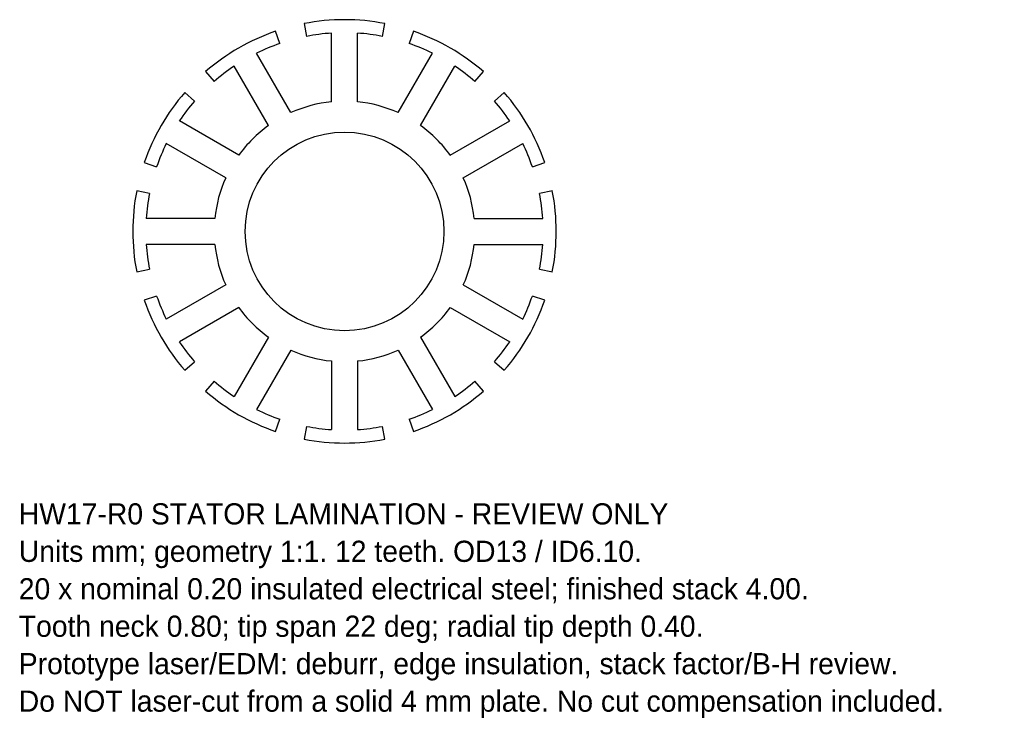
# Model space of a CAD drawing. Header units: millimetres. Extents: x -10 to 20.3, y -15 to 6.5.
import ezdxf

# ---------------------------------------------------------------- set-up
doc = ezdxf.new("R2010")
doc.units = ezdxf.units.MM
doc.layers.add('CUT_PROFILE', color=7, linetype='Continuous')
doc.layers.add('NOTES', color=2, linetype='Continuous')

msp = doc.modelspace()

# ---------------------------------------------------------------- linework, layer by layer
at = {"layer": 'CUT_PROFILE'}
for p, q in [((-1.24, 6.381), (-1.164, 5.988)), ((1.164, 5.988), (1.24, 6.381)), ((-1.986, 5.768), (-2.116, 6.146)), ((-0.4, 3.98), (-0.4, 6.087)), ((0.4, 3.98), (0.4, 6.087)), ((2.116, 6.146), (1.986, 5.768)), ((-1.644, 3.647), (-2.697, 5.471)), ((1.644, 3.647), (2.697, 5.471)), ((-4.264, 4.906), (-4.002, 4.604)), ((-2.336, 3.247), (-3.39, 5.071)), ((2.336, 3.247), (3.39, 5.071)), ((4.002, 4.604), (4.264, 4.906)), ((-4.604, 4.002), (-4.906, 4.264)), ((4.906, 4.264), (4.604, 4.002)), ((-3.247, 2.336), (-5.071, 3.39)), ((3.247, 2.336), (5.071, 3.39)), ((-3.647, 1.644), (-5.471, 2.697)), ((3.647, 1.644), (5.471, 2.697)), ((-6.146, 2.116), (-5.768, 1.986)), ((5.768, 1.986), (6.146, 2.116)), ((-5.988, 1.164), (-6.381, 1.24)), ((6.381, 1.24), (5.988, 1.164)), ((-3.98, 0.4), (-6.087, 0.4)), ((3.98, 0.4), (6.087, 0.4)), ((-3.98, -0.4), (-6.087, -0.4)), ((3.98, -0.4), (6.087, -0.4)), ((-6.381, -1.24), (-5.988, -1.164)), ((5.988, -1.164), (6.381, -1.24)), ((-3.647, -1.644), (-5.471, -2.697)), ((3.647, -1.644), (5.471, -2.697)), ((-5.768, -1.986), (-6.146, -2.116)), ((6.146, -2.116), (5.768, -1.986)), ((-3.247, -2.336), (-5.071, -3.39)), ((3.247, -2.336), (5.071, -3.39)), ((-2.336, -3.247), (-3.39, -5.071)), ((2.336, -3.247), (3.39, -5.071)), ((-1.644, -3.647), (-2.697, -5.471)), ((1.644, -3.647), (2.697, -5.471)), ((-4.906, -4.264), (-4.604, -4.002)), ((-0.4, -3.98), (-0.4, -6.087)), ((0.4, -3.98), (0.4, -6.087)), ((4.604, -4.002), (4.906, -4.264)), ((-4.002, -4.604), (-4.264, -4.906)), ((4.264, -4.906), (4.002, -4.604)), ((-2.116, -6.146), (-1.986, -5.768)), ((-1.164, -5.988), (-1.24, -6.381)), ((1.24, -6.381), (1.164, -5.988)), ((1.986, -5.768), (2.116, -6.146))]:
    msp.add_line(p, q, dxfattribs=at)
msp.add_circle((0, 0), 3.05, dxfattribs=at)
for radius, start, end in [(6.5, 90, 101), (6.5, 79, 90), (6.5, 109, 120), (6.1, 93.7598, 101), (6.1, 79, 86.2402), (6.5, 60, 71), (6.1, 109, 116.2402), (6.1, 63.7598, 71), (6.5, 120, 131), (6.5, 49, 60), (6.1, 123.7598, 131), (6.1, 49, 56.2402), (6.5, 139, 150), (6.5, 30, 41), (6.1, 139, 146.2402), (4, 95.7392, 114.2608), (4, 65.7392, 84.2608), (6.1, 33.7598, 41), (6.5, 150, 161), (4, 125.7392, 144.2608), (4, 35.7392, 54.2608), (6.5, 19, 30), (6.1, 153.7598, 161), (6.1, 19, 26.2402), (4, 155.7392, 174.2608), (4, 5.7392, 24.2608), (6.5, 169, 180), (6.5, 0, 11), (6.1, 169, 176.2402), (6.1, 3.7598, 11), (6.5, 180, -169), (6.5, -11, 0), (6.1, -176.2402, -169), (4, -174.2608, -155.7392), (4, -24.2608, -5.7392), (6.1, -11, -3.7598), (6.1, -161, -153.7598), (6.1, -26.2402, -19), (6.5, -161, -150), (4, -144.2608, -125.7392), (4, -54.2608, -35.7392), (6.5, -30, -19), (6.5, -150, -139), (6.5, -41, -30), (6.1, -146.2402, -139), (6.1, -41, -33.7598), (4, -114.2608, -95.7392), (4, -84.2608, -65.7392), (6.1, -131, -123.7598), (6.1, -56.2402, -49), (6.5, -131, -120), (6.5, -60, -49), (6.5, -120, -109), (6.1, -116.2402, -109), (6.1, -71, -63.7598), (6.5, -71, -60), (6.1, -101, -93.7598), (6.1, -86.2402, -79), (6.5, -101, -90), (6.5, -90, -79)]:
    msp.add_arc((0, 0), radius, start, end, dxfattribs=at)

# ---------------------------------------------------------------- texts
at = {"layer": 'NOTES'}
for s, p in [('HW17-R0 STATOR LAMINATION - REVIEW ONLY', (-10, -9)), ('Units mm; geometry 1:1. 12 teeth. OD13 / ID6.10.', (-10, -10.15)), ('20 x nominal 0.20 insulated electrical steel; finished stack 4.00.', (-10, -11.3)), ('Tooth neck 0.80; tip span 22 deg; radial tip depth 0.40.', (-10, -12.45)), ('Prototype laser/EDM: deburr, edge insulation, stack factor/B-H review.', (-10, -13.6)), ('Do NOT laser-cut from a solid 4 mm plate. No cut compensation included.', (-10, -14.75))]:
    msp.add_text(s, height=0.65, dxfattribs=at).set_placement(p)

doc.saveas('drawing.dxf')
